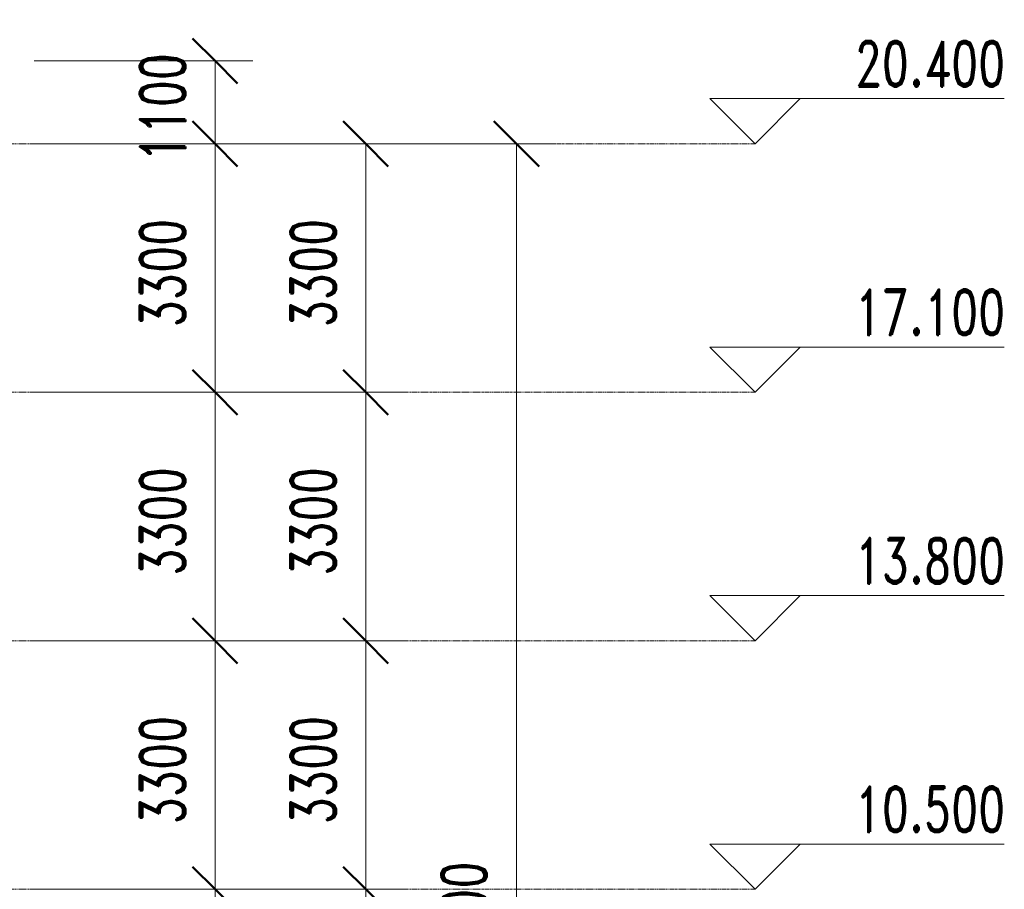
# Model space of a CAD drawing. Header units: millimetres. Extents: x -24014 to 16137, y -12816 to 24416.
# Tile 15 of 15: x 3069 to 16137, y 10500 to 22048. Entities that reach past the tile are written whole.
import ezdxf

# ---------------------------------------------------------------- set-up
doc = ezdxf.new("R2010")
doc.units = ezdxf.units.MM
doc.linetypes.add('中心线', pattern=[30, 12, -6, 6, -6])
for name, color, linetype, lineweight in [('A-ANNO-DIMS', 211, 'Continuous', 13), ('A-ANNO-DIMS-200', 211, 'Continuous', 13), ('A-FLOR-LEVL', 51, 'Continuous', 13)]:
    doc.layers.add(name, color=color, linetype=linetype, lineweight=lineweight)
doc.styles.add('RomanD', font='romand__.ttf', dxfattribs={"width": 0.7, "height": 600})
doc.dimstyles.new('对角线_-_3mm_RomanD', dxfattribs={"dimscale": 304.8, "dimtxt": 600, "dimasz": 1.968504, "dimexe": 1.64042, "dimexo": 0.0625, "dimgap": 0.656168, "dimtad": 1, "dimdec": 0, "dimzin": 0, "dimdsep": 46, "dimtxsty": 'RomanD', "dimblk1": 'OBLIQUE', "dimblk2": 'OBLIQUE', "dimsah": 1, "dimcen": 0.09, "dimazin": 0, "dimtfac": 1, "dimtdec": 4, "dimtix": 1, "dimtmove": 0, "dimatfit": 3, "dimfxl": 7.874016, "dimfxlon": 1, "dimtvp": 1, "dimtolj": 1, "dimtzin": 0, "dimarcsym": 2})

# ---------------------------------------------------------------- blocks, each defined once
blk = doc.blocks.new('标高 - 上标高标头-172274-2-2剖面图')
at = {"layer": 'A-FLOR-LEVL'}
for p, q in [((-19582, 4200), (-23490, 4200)), ((-20782, 4200), (-20182, 3600)), ((-19582, 4200), (-20182, 3600))]:
    blk.add_line(p, q, dxfattribs=at)
blk = doc.blocks.new('DIMBLOCK23-2-2剖面图')
at = {"layer": 'A-ANNO-DIMS-200', "lineweight": 50}
for p, q in [((9661, 20400), (9361, 20700)), ((9661, 20400), (9961, 20100)), ((9661, -300), (9361, 0)), ((9661, -300), (9961, -600))]:
    blk.add_line(p, q, dxfattribs=at)
at = {"layer": 'A-ANNO-DIMS-200'}
for p, q in [((7261, 20400), (10161, 20400)), ((9661, 20400), (7261, 20400)), ((9661, -300), (9661, 20400)), ((7261, -300), (10161, -300)), ((9661, -300), (7261, -300))]:
    blk.add_line(p, q, dxfattribs=at)
at = {"layer": 'A-ANNO-DIMS-200', "color": 0, "insert": (8665, 9069), "char_height": 600, "width": 2353.85, "attachment_point": 1, "rotation": 90, "line_spacing_factor": 1.142308, "style": 'RomanD'}
blk.add_mtext('20700', dxfattribs=at)
blk = doc.blocks.new('_Oblique')
at = {"color": 0, "linetype": 'ByBlock', "lineweight": -2}
blk.add_line((-0.5, -0.5), (0.5, 0.5), dxfattribs=at)
blk = doc.blocks.new('DIMBLOCK27-2-2剖面图')
at = {"layer": 'A-ANNO-DIMS-200', "lineweight": 50}
for p, q in [((7661, 10500), (7361, 10800)), ((7661, 10500), (7961, 10200)), ((7661, 7200), (7361, 7500)), ((7661, 7200), (7961, 6900))]:
    blk.add_line(p, q, dxfattribs=at)
at = {"layer": 'A-ANNO-DIMS-200'}
for p, q in [((5261, 10500), (8161, 10500)), ((7661, 10500), (5261, 10500)), ((7661, 7200), (7661, 10500)), ((5261, 7200), (8161, 7200)), ((7661, 7200), (5261, 7200))]:
    blk.add_line(p, q, dxfattribs=at)
at = {"layer": 'A-ANNO-DIMS-200', "color": 0, "insert": (6665, 8065), "char_height": 600, "width": 1883.08, "attachment_point": 1, "rotation": 90, "line_spacing_factor": 1.142308, "style": 'RomanD'}
blk.add_mtext('3300', dxfattribs=at)
blk = doc.blocks.new('DIMBLOCK28-2-2剖面图')
at = {"layer": 'A-ANNO-DIMS-200', "lineweight": 50}
for p, q in [((7661, 13800), (7361, 14100)), ((7661, 13800), (7961, 13500)), ((7661, 10500), (7361, 10800)), ((7661, 10500), (7961, 10200))]:
    blk.add_line(p, q, dxfattribs=at)
at = {"layer": 'A-ANNO-DIMS-200'}
for p, q in [((5261, 13800), (8161, 13800)), ((7661, 13800), (5261, 13800)), ((7661, 10500), (7661, 13800)), ((5261, 10500), (8161, 10500)), ((7661, 10500), (5261, 10500))]:
    blk.add_line(p, q, dxfattribs=at)
at = {"layer": 'A-ANNO-DIMS-200', "color": 0, "insert": (6665, 11365), "char_height": 600, "width": 1883.08, "attachment_point": 1, "rotation": 90, "line_spacing_factor": 1.142308, "style": 'RomanD'}
blk.add_mtext('3300', dxfattribs=at)
blk = doc.blocks.new('DIMBLOCK29-2-2剖面图')
at = {"layer": 'A-ANNO-DIMS-200', "lineweight": 50}
for p, q in [((7661, 17100), (7361, 17400)), ((7661, 17100), (7961, 16800)), ((7661, 13800), (7361, 14100)), ((7661, 13800), (7961, 13500))]:
    blk.add_line(p, q, dxfattribs=at)
at = {"layer": 'A-ANNO-DIMS-200'}
for p, q in [((5261, 17100), (8161, 17100)), ((7661, 17100), (5261, 17100)), ((7661, 13800), (7661, 17100)), ((5261, 13800), (8161, 13800)), ((7661, 13800), (5261, 13800))]:
    blk.add_line(p, q, dxfattribs=at)
at = {"layer": 'A-ANNO-DIMS-200', "color": 0, "insert": (6665, 14665), "char_height": 600, "width": 1883.08, "attachment_point": 1, "rotation": 90, "line_spacing_factor": 1.142308, "style": 'RomanD'}
blk.add_mtext('3300', dxfattribs=at)
blk = doc.blocks.new('DIMBLOCK30-2-2剖面图')
at = {"layer": 'A-ANNO-DIMS-200', "lineweight": 50}
for p, q in [((7661, 20400), (7361, 20700)), ((7661, 20400), (7961, 20100)), ((7661, 17100), (7361, 17400)), ((7661, 17100), (7961, 16800))]:
    blk.add_line(p, q, dxfattribs=at)
at = {"layer": 'A-ANNO-DIMS-200'}
for p, q in [((5261, 20400), (8161, 20400)), ((7661, 20400), (5261, 20400)), ((7661, 17100), (7661, 20400)), ((5261, 17100), (8161, 17100)), ((7661, 17100), (5261, 17100))]:
    blk.add_line(p, q, dxfattribs=at)
at = {"layer": 'A-ANNO-DIMS-200', "color": 0, "insert": (6665, 17965), "char_height": 600, "width": 1883.08, "attachment_point": 1, "rotation": 90, "line_spacing_factor": 1.142308, "style": 'RomanD'}
blk.add_mtext('3300', dxfattribs=at)
blk = doc.blocks.new('DIMBLOCK36-2-2剖面图')
at = {"layer": 'A-ANNO-DIMS-200', "lineweight": 50}
for p, q in [((5661, 10500), (5361, 10800)), ((5661, 10500), (5961, 10200)), ((5661, 7200), (5361, 7500)), ((5661, 7200), (5961, 6900))]:
    blk.add_line(p, q, dxfattribs=at)
at = {"layer": 'A-ANNO-DIMS-200'}
for p, q in [((3261, 10500), (6161, 10500)), ((5661, 10500), (3261, 10500)), ((5661, 7200), (5661, 10500)), ((3261, 7200), (6161, 7200)), ((5661, 7200), (3261, 7200))]:
    blk.add_line(p, q, dxfattribs=at)
at = {"layer": 'A-ANNO-DIMS-200', "color": 0, "insert": (4665, 8065), "char_height": 600, "width": 1883.08, "attachment_point": 1, "rotation": 90, "line_spacing_factor": 1.142308, "style": 'RomanD'}
blk.add_mtext('3300', dxfattribs=at)
blk = doc.blocks.new('DIMBLOCK37-2-2剖面图')
at = {"layer": 'A-ANNO-DIMS-200', "lineweight": 50}
for p, q in [((5661, 13800), (5361, 14100)), ((5661, 13800), (5961, 13500)), ((5661, 10500), (5361, 10800)), ((5661, 10500), (5961, 10200))]:
    blk.add_line(p, q, dxfattribs=at)
at = {"layer": 'A-ANNO-DIMS-200'}
for p, q in [((3261, 13800), (6161, 13800)), ((5661, 13800), (3261, 13800)), ((5661, 10500), (5661, 13800)), ((3261, 10500), (6161, 10500)), ((5661, 10500), (3261, 10500))]:
    blk.add_line(p, q, dxfattribs=at)
at = {"layer": 'A-ANNO-DIMS-200', "color": 0, "insert": (4665, 11365), "char_height": 600, "width": 1883.08, "attachment_point": 1, "rotation": 90, "line_spacing_factor": 1.142308, "style": 'RomanD'}
blk.add_mtext('3300', dxfattribs=at)
blk = doc.blocks.new('DIMBLOCK38-2-2剖面图')
at = {"layer": 'A-ANNO-DIMS-200', "lineweight": 50}
for p, q in [((5661, 17100), (5361, 17400)), ((5661, 17100), (5961, 16800)), ((5661, 13800), (5361, 14100)), ((5661, 13800), (5961, 13500))]:
    blk.add_line(p, q, dxfattribs=at)
at = {"layer": 'A-ANNO-DIMS-200'}
for p, q in [((3261, 17100), (6161, 17100)), ((5661, 17100), (3261, 17100)), ((5661, 13800), (5661, 17100)), ((3261, 13800), (6161, 13800)), ((5661, 13800), (3261, 13800))]:
    blk.add_line(p, q, dxfattribs=at)
at = {"layer": 'A-ANNO-DIMS-200', "color": 0, "insert": (4665, 14665), "char_height": 600, "width": 1883.08, "attachment_point": 1, "rotation": 90, "line_spacing_factor": 1.142308, "style": 'RomanD'}
blk.add_mtext('3300', dxfattribs=at)
blk = doc.blocks.new('DIMBLOCK39-2-2剖面图')
at = {"layer": 'A-ANNO-DIMS-200', "lineweight": 50}
for p, q in [((5661, 20400), (5361, 20700)), ((5661, 20400), (5961, 20100)), ((5661, 17100), (5361, 17400)), ((5661, 17100), (5961, 16800))]:
    blk.add_line(p, q, dxfattribs=at)
at = {"layer": 'A-ANNO-DIMS-200'}
for p, q in [((3261, 20400), (6161, 20400)), ((5661, 20400), (3261, 20400)), ((5661, 17100), (5661, 20400)), ((3261, 17100), (6161, 17100)), ((5661, 17100), (3261, 17100))]:
    blk.add_line(p, q, dxfattribs=at)
at = {"layer": 'A-ANNO-DIMS-200', "color": 0, "insert": (4665, 17965), "char_height": 600, "width": 1883.08, "attachment_point": 1, "rotation": 90, "line_spacing_factor": 1.142308, "style": 'RomanD'}
blk.add_mtext('3300', dxfattribs=at)
blk = doc.blocks.new('DIMBLOCK40-2-2剖面图')
at = {"layer": 'A-ANNO-DIMS-200', "lineweight": 50}
for p, q in [((5661, 21500), (5361, 21800)), ((5661, 21500), (5961, 21200)), ((5661, 20400), (5361, 20700)), ((5661, 20400), (5961, 20100))]:
    blk.add_line(p, q, dxfattribs=at)
at = {"layer": 'A-ANNO-DIMS-200'}
for p, q in [((3261, 21500), (6161, 21500)), ((5661, 21500), (3261, 21500)), ((5661, 20400), (5661, 21500)), ((3261, 20400), (6161, 20400)), ((5661, 20400), (3261, 20400))]:
    blk.add_line(p, q, dxfattribs=at)
at = {"layer": 'A-ANNO-DIMS-200', "color": 0, "insert": (4665, 20165), "char_height": 600, "width": 1883.08, "attachment_point": 1, "rotation": 90, "line_spacing_factor": 1.142308, "style": 'RomanD'}
blk.add_mtext('1100', dxfattribs=at)

msp = doc.modelspace()

# ---------------------------------------------------------------- linework, layer by layer
at = {"layer": 'A-FLOR-LEVL', "linetype": '中心线'}
for p, q in [((-20182.5, 20400), (12829.2, 20400)), ((-20182.5, 17100), (12829.2, 17100)), ((-20182.5, 13800), (12829.2, 13800)), ((-20182.5, 10500), (12829.2, 10500))]:
    msp.add_line(p, q, dxfattribs=at)

# ---------------------------------------------------------------- block references
at = {"layer": 'A-FLOR-LEVL', "extrusion": (0, 0, -1)}
for p in [(7353.2, 16800), (7353.2, 13500), (7353.2, 10200), (7353.2, 6900)]:
    msp.add_blockref('标高 - 上标高标头-172274-2-2剖面图', p, dxfattribs=at)

# ---------------------------------------------------------------- texts
at = {"layer": 'A-FLOR-LEVL', "char_height": 600, "width": 2563.2, "attachment_point": 3, "line_spacing_factor": 1.142308, "style": 'RomanD'}
for s, insert in [('20.400', (16150, 21763.2)), ('17.100', (16150, 18463.2)), ('13.800', (16150, 15163.2)), ('10.500', (16150, 11863.2))]:
    msp.add_mtext(s, dxfattribs=dict(at, insert=insert))

# ---------------------------------------------------------------- dimensions: what is measured, and where the dimension line sits
at = {"layer": 'A-ANNO-DIMS'}
for base, p1, p2, override, picture, middle in [((5661.3, 21500), (3261.3, 20400), (3261.3, 21500), {"dimpost": '<>', "dimfxl": 1100}, 'DIMBLOCK40-2-2剖面图', (5161.3, 20950)), ((5661.3, 20400), (3261.3, 17100), (3261.3, 20400), {"dimpost": '<>', "dimfxl": 3300}, 'DIMBLOCK39-2-2剖面图', (5161.3, 18750)), ((7661.3, 20400), (5261.3, 17100), (5261.3, 20400), {"dimpost": '<>', "dimfxl": 3300}, 'DIMBLOCK30-2-2剖面图', (7161.3, 18750)), ((9661.3, 20400), (7261.3, -300), (7261.3, 20400), {"dimpost": '<>', "dimfxl": 20700}, 'DIMBLOCK23-2-2剖面图', (9161.3, 10050)), ((5661.3, 17100), (3261.3, 13800), (3261.3, 17100), {"dimpost": '<>', "dimfxl": 3300}, 'DIMBLOCK38-2-2剖面图', (5161.3, 15450)), ((7661.3, 17100), (5261.3, 13800), (5261.3, 17100), {"dimpost": '<>', "dimfxl": 3300}, 'DIMBLOCK29-2-2剖面图', (7161.3, 15450)), ((5661.3, 13800), (3261.3, 10500), (3261.3, 13800), {"dimpost": '<>', "dimfxl": 3300}, 'DIMBLOCK37-2-2剖面图', (5161.3, 12150)), ((7661.3, 13800), (5261.3, 10500), (5261.3, 13800), {"dimpost": '<>', "dimfxl": 3300}, 'DIMBLOCK28-2-2剖面图', (7161.3, 12150)), ((5661.3, 10500), (3261.3, 7200), (3261.3, 10500), {"dimpost": '<>', "dimfxl": 3300}, 'DIMBLOCK36-2-2剖面图', (5161.3, 8850)), ((7661.3, 10500), (5261.3, 7200), (5261.3, 10500), {"dimpost": '<>', "dimfxl": 3300}, 'DIMBLOCK27-2-2剖面图', (7161.3, 8850))]:
    dim = msp.add_linear_dim(base=base, p1=p1, p2=p2, angle=90, dimstyle='对角线_-_3mm_RomanD', override=override, dxfattribs=at)
    dim.commit()
    dim.dimension.update_dxf_attribs({"geometry": picture, "text_midpoint": middle})

doc.saveas('drawing.dxf')
